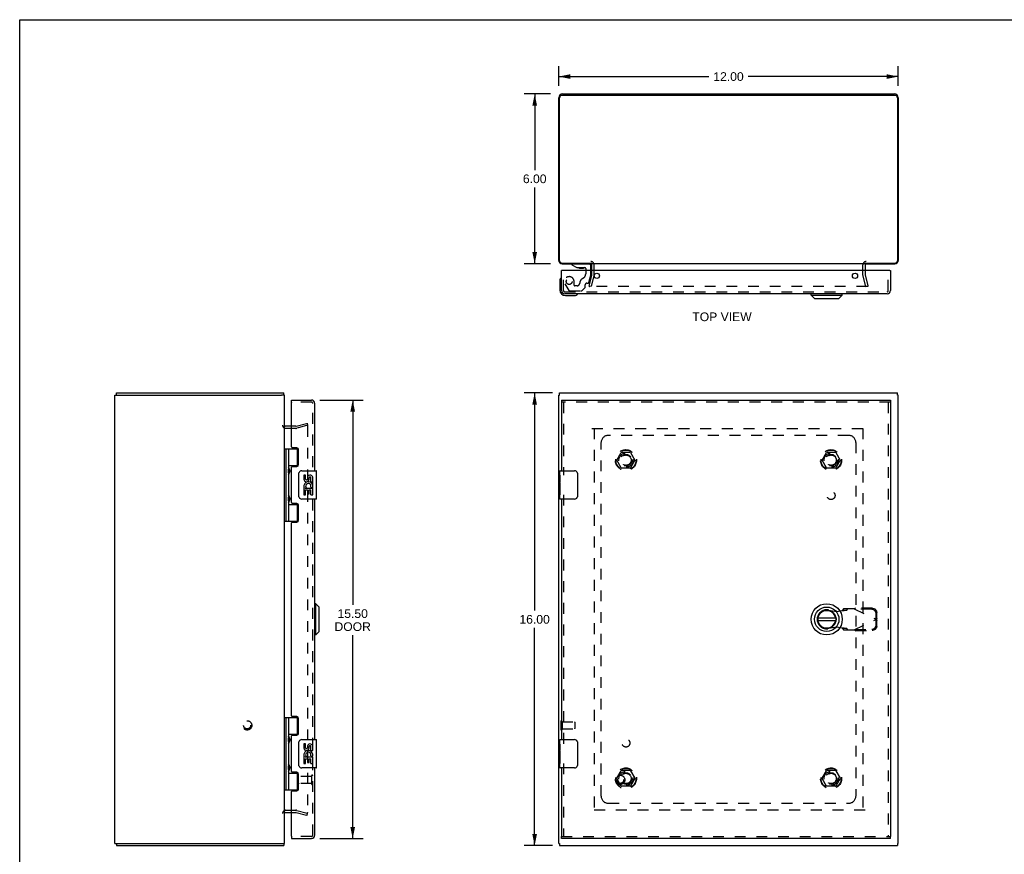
# Model space of a CAD drawing. Header units: inches. Extents: x 0 to 69.6, y 0 to 45.
# Tile 2 of 3: x 0 to 34.8, y 15.5 to 45. Entities that reach past the tile are written whole.
import ezdxf

# ---------------------------------------------------------------- set-up
doc = ezdxf.new("R2010")
doc.units = ezdxf.units.IN
doc.header["$LTSCALE"] = 3.827485
doc.header["$MEASUREMENT"] = 0
doc.linetypes.add('HIDDEN', pattern=[0.2, 0.1, -0.1])
doc.layers.get('0').update_dxf_attribs({"linetype": 'CONTINUOUS'})
for name, color, linetype in [('DEFAULT_2', 8, 'HIDDEN'), ('DIMENSIONS', 7, 'CONTINUOUS'), ('DOOR_ASSEMBLY', 7, 'CONTINUOUS'), ('SUBPANEL', 7, 'CONTINUOUS')]:
    doc.layers.add(name, color=color, linetype=linetype)
doc.styles.get("Standard").update_dxf_attribs({"font": 'arial.ttf'})
doc.dimstyles.new('DIMSTYLE_1', dxfattribs={"dimtxt": 0.307018, "dimasz": 0.409357, "dimexe": 0.09, "dimexo": 0.07, "dimgap": 0.0375, "dimtad": 0, "dimtih": 1, "dimtoh": 1, "dimzin": 4, "dimdsep": 46, "dimtxsty": 'Standard', "dimblk": '_FILLED', "dimblk1": '_FILLED', "dimblk2": '_FILLED', "dimcen": 0.09, "dimadec": 3, "dimazin": 1, "dimtfac": 1, "dimtdec": 3, "dimtofl": 0, "dimtmove": 0, "dimatfit": 3, "dimldrblk": '_FILLED', "dimfxl": 0, "dimtolj": 1, "dimtzin": 4, "dimarcsym": 0})

# ---------------------------------------------------------------- blocks, each defined once
blk = doc.blocks.new('_FILLED')
at = {"color": 0, "linetype": 'ByBlock'}
blk.add_solid([(0, 0), (-1, 0.2), (-1, -0.2)], dxfattribs=at)
blk = doc.blocks.new('*D1')
at = {"layer": 'DIMENSIONS', "color": 2, "linetype": 'Continuous'}
for p, q in [((19.049, 42.692), (19.049, 43.388)), ((31.049, 42.692), (31.049, 43.388)), ((19.049, 43.019), (24.359, 43.019)), ((31.049, 43.019), (25.739, 43.019))]:
    blk.add_line(p, q, dxfattribs=at)
at = {"layer": 'DIMENSIONS', "color": 2, "linetype": 'Continuous', "xscale": 0.4093567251, "yscale": 0.4093567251, "zscale": 0.4093567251, "rotation": 180}
blk.add_blockref('_FILLED', (19.049, 43.019), dxfattribs=at)
at = {"layer": 'DIMENSIONS', "color": 2, "linetype": 'Continuous', "xscale": 0.4093567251, "yscale": 0.4093567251, "zscale": 0.4093567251}
blk.add_blockref('_FILLED', (31.049, 43.019), dxfattribs=at)
at = {"layer": 'DIMENSIONS', "color": 2, "linetype": 'Continuous', "insert": (25.049, 43.173), "char_height": 0.307, "width": 1.07285, "attachment_point": 2, "line_spacing_factor": 0.9}
blk.add_mtext('12.00', dxfattribs=at)
blk = doc.blocks.new('*D2')
at = {"layer": 'DIMENSIONS', "color": 2, "linetype": 'Continuous'}
for p, q in [((18.825, 31.835), (17.829, 31.835)), ((18.197, 31.835), (18.197, 24.142)), ((18.197, 15.835), (18.197, 23.528)), ((18.825, 15.835), (17.829, 15.835))]:
    blk.add_line(p, q, dxfattribs=at)
at = {"layer": 'DIMENSIONS', "color": 2, "linetype": 'Continuous', "xscale": 0.4093567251, "yscale": 0.4093567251, "zscale": 0.4093567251}
for p, rotation in [((18.197, 31.835), 90), ((18.197, 15.835), 270)]:
    blk.add_blockref('_FILLED', p, dxfattribs=dict(at, rotation=rotation))
at = {"layer": 'DIMENSIONS', "color": 2, "linetype": 'Continuous', "insert": (18.197, 23.988), "char_height": 0.307, "width": 1.07285, "attachment_point": 2, "line_spacing_factor": 0.9}
blk.add_mtext('16.00', dxfattribs=at)
blk = doc.blocks.new('*D3')
at = {"layer": 'DIMENSIONS', "color": 2, "linetype": 'Continuous'}
for p, q in [((18.762, 42.405), (17.832, 42.405)), ((18.2, 42.405), (18.2, 39.712)), ((18.2, 36.405), (18.2, 39.098)), ((18.762, 36.405), (17.832, 36.405))]:
    blk.add_line(p, q, dxfattribs=at)
at = {"layer": 'DIMENSIONS', "color": 2, "linetype": 'Continuous', "xscale": 0.4093567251, "yscale": 0.4093567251, "zscale": 0.4093567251}
for p, rotation in [((18.2, 42.405), 90), ((18.2, 36.405), 270)]:
    blk.add_blockref('_FILLED', p, dxfattribs=dict(at, rotation=rotation))
at = {"layer": 'DIMENSIONS', "color": 2, "linetype": 'Continuous', "insert": (18.2, 39.559), "char_height": 0.307, "width": 0.83431, "attachment_point": 2, "line_spacing_factor": 0.9}
blk.add_mtext('6.00', dxfattribs=at)
blk = doc.blocks.new('*D4')
at = {"layer": 'DIMENSIONS', "color": 2, "linetype": 'Continuous'}
for p, q in [((10.601, 31.585), (12.136, 31.585)), ((11.768, 31.585), (11.768, 24.344)), ((11.768, 16.085), (11.768, 23.269)), ((10.601, 16.085), (12.136, 16.085))]:
    blk.add_line(p, q, dxfattribs=at)
at = {"layer": 'DIMENSIONS', "color": 2, "linetype": 'Continuous', "xscale": 0.4093567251, "yscale": 0.4093567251, "zscale": 0.4093567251}
for p, rotation in [((11.768, 31.585), 90), ((11.768, 16.085), 270)]:
    blk.add_blockref('_FILLED', p, dxfattribs=dict(at, rotation=rotation))
at = {"layer": 'DIMENSIONS', "color": 2, "linetype": 'Continuous', "insert": (11.768, 24.19), "char_height": 0.307, "width": 1.28514, "attachment_point": 2, "line_spacing_factor": 0.9}
blk.add_mtext('15.50\\PDOOR', dxfattribs=at)

msp = doc.modelspace()

# ---------------------------------------------------------------- linework, layer by layer
at = {"color": 7, "linetype": 'Continuous'}
for p, q in [((0, 0), (0, 45.029)), ((0, 45.029), (69.591, 45.029)), ((3.366, 31.76), (3.472, 31.76)), ((3.416, 31.76), (3.416, 31.835)), ((9.363, 31.76), (9.251, 31.76)), ((9.34, 31.76), (9.34, 31.835)), ((19.049, 31.76), (19.082, 31.76)), ((19.082, 31.76), (19.082, 31.835)), ((31.016, 31.76), (31.016, 31.835)), ((31.049, 31.76), (31.016, 31.76)), ((3.366, 15.91), (3.472, 15.91)), ((3.416, 15.91), (3.416, 15.835)), ((9.251, 15.91), (9.363, 15.91)), ((9.34, 15.91), (9.34, 15.835)), ((19.049, 15.91), (19.082, 15.91)), ((19.082, 15.91), (19.082, 15.835)), ((31.049, 15.91), (31.016, 15.91)), ((31.016, 15.91), (31.016, 15.835))]:
    msp.add_line(p, q, dxfattribs=at)
at = {"color": 3, "linetype": 'Continuous'}
for p, q in [((19.049, 36.522), (19.049, 42.269)), ((19.082, 36.508), (19.082, 42.272)), ((30.936, 42.352), (19.162, 42.352)), ((19.185, 42.405), (30.913, 42.405)), ((31.016, 42.272), (31.016, 36.508)), ((31.049, 42.269), (31.049, 36.522)), ((19.162, 36.428), (20.224, 36.428)), ((19.166, 36.405), (20.211, 36.405)), ((29.874, 36.405), (20.224, 36.405)), ((20.224, 36.162), (20.224, 36.363)), ((29.874, 36.428), (30.936, 36.428)), ((29.874, 36.363), (29.874, 36.162)), ((29.887, 36.405), (30.932, 36.405)), ((3.363, 15.91), (3.363, 31.76)), ((3.363, 31.76), (3.366, 31.76)), ((3.416, 31.835), (9.34, 31.835)), ((3.473, 31.76), (9.251, 31.76)), ((9.363, 15.91), (9.363, 31.76)), ((19.049, 15.91), (19.049, 31.76)), ((19.082, 31.835), (31.016, 31.835)), ((31.049, 15.91), (31.049, 31.76)), ((9.606, 30.66), (9.405, 30.66)), ((9.405, 17.01), (9.606, 17.01)), ((3.363, 15.91), (3.366, 15.91)), ((3.416, 15.835), (9.34, 15.835)), ((3.473, 15.91), (9.251, 15.91)), ((19.082, 15.835), (31.016, 15.835))]:
    msp.add_line(p, q, dxfattribs=at)
for centre, radius, start, end in [((19.185, 42.269), 0.136, 90, 180), ((19.162, 42.272), 0.08, 90, 180), ((30.913, 42.269), 0.136, 0, 90), ((30.936, 42.272), 0.08, 0, 90), ((19.166, 36.522), 0.117, 180, 270), ((19.162, 36.508), 0.08, 180, 270), ((20.182, 36.363), 0.042, 0, 90), ((29.916, 36.363), 0.042, 90, 180), ((30.932, 36.522), 0.117, 270, 360), ((30.936, 36.508), 0.08, 270, 360), ((9.405, 30.702), 0.042, 180, 270), ((9.405, 16.968), 0.042, 90, 180)]:
    msp.add_arc(centre, radius, start, end, dxfattribs=at)
at = {"layer": 'DEFAULT_2', "color": 8, "linetype": 'HIDDEN'}
for p, q in [((20.299, 36.005), (20.299, 36.363)), ((29.799, 36.005), (29.799, 36.363)), ((20.119, 35.612), (20.223, 35.998)), ((20.295, 35.979), (20.192, 35.593)), ((20.224, 36.005), (20.224, 36.162)), ((29.906, 35.593), (29.802, 35.979)), ((29.874, 36.162), (29.874, 36.005)), ((29.875, 35.998), (29.978, 35.612)), ((20.192, 35.593), (20.119, 35.612)), ((29.951, 35.593), (20.146, 35.593)), ((29.906, 35.593), (29.978, 35.612)), ((9.764, 30.66), (9.606, 30.66)), ((9.77, 30.661), (10.156, 30.764)), ((10.176, 30.692), (9.79, 30.588)), ((10.156, 30.764), (10.176, 30.692)), ((10.176, 30.662), (10.176, 17.007)), ((9.764, 30.585), (9.405, 30.585)), ((20.224, 30.585), (29.874, 30.585)), ((20.299, 30.585), (20.299, 17.085)), ((29.799, 30.585), (29.799, 17.085)), ((21.106, 29.465), (21.261, 29.732)), ((21.578, 29.737), (21.269, 29.737)), ((21.587, 29.732), (21.741, 29.465)), ((28.356, 29.465), (28.511, 29.732)), ((28.828, 29.737), (28.519, 29.737)), ((28.837, 29.732), (28.991, 29.465)), ((21.261, 29.187), (21.106, 29.455)), ((21.741, 29.455), (21.587, 29.187)), ((28.511, 29.187), (28.356, 29.455)), ((28.991, 29.455), (28.837, 29.187)), ((21.578, 29.182), (21.269, 29.182)), ((28.828, 29.182), (28.519, 29.182)), ((19.124, 20.227), (19.124, 19.943)), ((19.167, 20.227), (19.167, 19.943)), ((19.167, 20.209), (19.614, 20.209)), ((19.624, 20.199), (19.624, 19.971)), ((19.167, 19.961), (19.614, 19.961)), ((21.106, 18.215), (21.261, 18.482)), ((21.578, 18.487), (21.269, 18.487)), ((21.587, 18.482), (21.741, 18.215)), ((28.356, 18.215), (28.511, 18.482)), ((28.828, 18.487), (28.519, 18.487)), ((28.837, 18.482), (28.991, 18.215)), ((21.261, 17.937), (21.106, 18.205)), ((21.741, 18.205), (21.587, 17.937)), ((28.511, 17.937), (28.356, 18.205)), ((28.991, 18.205), (28.837, 17.937)), ((21.578, 17.932), (21.269, 17.932)), ((28.828, 17.932), (28.519, 17.932)), ((9.405, 17.085), (9.764, 17.085)), ((9.79, 17.081), (10.176, 16.978)), ((29.874, 17.085), (20.224, 17.085)), ((9.606, 17.01), (9.764, 17.01)), ((9.77, 17.009), (10.156, 16.905)), ((10.156, 16.905), (10.176, 16.978))]:
    msp.add_line(p, q, dxfattribs=at)
for points in [[(20.127, 35.617), (20.127, 35.615), (20.127, 35.614), (20.126, 35.612), (20.126, 35.612)], [(20.126, 35.612), (20.127, 35.611), (20.127, 35.609), (20.127, 35.608), (20.127, 35.607), (20.128, 35.605), (20.128, 35.604), (20.129, 35.602), (20.13, 35.601), (20.131, 35.6), (20.132, 35.599), (20.133, 35.598), (20.134, 35.597), (20.135, 35.596), (20.136, 35.595), (20.138, 35.595)], [(20.146, 35.593), (20.145, 35.593), (20.143, 35.593), (20.142, 35.593), (20.141, 35.593), (20.139, 35.594), (20.138, 35.595)], [(29.971, 35.612), (29.971, 35.611), (29.971, 35.609), (29.971, 35.608), (29.97, 35.607), (29.97, 35.605), (29.969, 35.604), (29.969, 35.602), (29.968, 35.601), (29.967, 35.6), (29.966, 35.599), (29.965, 35.598), (29.964, 35.597), (29.962, 35.596), (29.961, 35.595), (29.96, 35.595), (29.958, 35.594), (29.957, 35.593), (29.956, 35.593), (29.954, 35.593), (29.953, 35.593), (29.951, 35.593)], [(29.97, 35.617), (29.971, 35.615), (29.971, 35.614), (29.971, 35.612), (29.971, 35.612)], [(10.157, 30.682), (10.155, 30.682), (10.153, 30.682), (10.152, 30.681)], [(10.161, 30.681), (10.16, 30.682), (10.158, 30.682), (10.157, 30.682)], [(10.161, 30.681), (10.163, 30.681), (10.164, 30.68), (10.166, 30.68), (10.167, 30.679), (10.168, 30.678), (10.17, 30.677), (10.171, 30.676), (10.172, 30.674), (10.173, 30.673), (10.174, 30.672), (10.174, 30.67), (10.175, 30.669), (10.175, 30.667), (10.176, 30.665), (10.176, 30.664), (10.176, 30.662)], [(10.157, 16.987), (10.155, 16.988), (10.153, 16.988), (10.152, 16.988)], [(10.176, 17.007), (10.176, 17.006), (10.176, 17.004), (10.175, 17.003), (10.175, 17.001), (10.174, 16.999), (10.174, 16.998), (10.173, 16.997), (10.172, 16.995), (10.171, 16.994), (10.17, 16.993), (10.168, 16.992), (10.167, 16.991), (10.166, 16.99), (10.164, 16.989), (10.163, 16.989), (10.161, 16.988), (10.16, 16.988), (10.158, 16.988), (10.157, 16.987)]]:
    msp.add_lwpolyline(points, dxfattribs=at)
for centre, radius in [((21.424, 29.46), 0.372), ((21.424, 29.46), 0.356), ((21.424, 29.46), 0.204), ((21.424, 29.46), 0.183), ((28.674, 29.46), 0.372), ((28.674, 29.46), 0.356), ((28.674, 29.46), 0.204), ((28.674, 29.46), 0.183), ((8.038, 20.085), 0.164), ((8.038, 20.085), 0.124), ((21.424, 18.21), 0.372), ((21.424, 18.21), 0.356), ((28.674, 18.21), 0.372), ((28.674, 18.21), 0.356), ((21.424, 18.21), 0.204), ((21.424, 18.21), 0.183), ((28.674, 18.21), 0.204), ((28.674, 18.21), 0.183)]:
    msp.add_circle(centre, radius, dxfattribs=at)
for centre, radius, start, end in [((20.182, 36.363), 0.117, 0, 90), ((29.916, 36.363), 0.117, 90, 180), ((20.199, 36.005), 0.025, 345, 360), ((20.199, 36.005), 0.1, 345, 360), ((29.899, 36.005), 0.1, 180, 195), ((29.899, 36.005), 0.025, 180, 195), ((9.405, 30.702), 0.117, 180, 270), ((9.764, 30.685), 0.025, 270, 285), ((9.764, 30.685), 0.1, 270, 285), ((21.269, 29.727), 0.01, 90.0113, 149.988), ((21.578, 29.727), 0.01, 30.0108, 89.9876), ((28.519, 29.727), 0.01, 90.0113, 149.988), ((28.828, 29.727), 0.01, 30.0108, 89.9876), ((21.115, 29.46), 0.01, 150.0117, 209.9873), ((21.733, 29.46), 0.01, 330.0117, 29.9873), ((28.365, 29.46), 0.01, 150.0117, 209.9873), ((28.983, 29.46), 0.01, 330.0117, 29.9873), ((21.269, 29.192), 0.01, 210.0108, 269.9876), ((21.578, 29.192), 0.01, 270.0113, 329.988), ((28.519, 29.192), 0.01, 210.0108, 269.9876), ((28.828, 29.192), 0.01, 270.0113, 329.988), ((19.145, 20.227), 0.0215, 0, 180), ((19.614, 20.199), 0.01, 0, 90), ((19.145, 19.943), 0.0215, 180, 360), ((19.614, 19.971), 0.01, 270, 360), ((21.269, 18.477), 0.01, 90.0113, 149.988), ((21.578, 18.477), 0.01, 30.0108, 89.9876), ((28.519, 18.477), 0.01, 90.0113, 149.988), ((28.828, 18.477), 0.01, 30.0108, 89.9876), ((21.115, 18.21), 0.01, 150.0117, 209.9873), ((21.733, 18.21), 0.01, 330.0117, 29.9873), ((28.365, 18.21), 0.01, 150.0117, 209.9873), ((28.983, 18.21), 0.01, 330.0117, 29.9873), ((21.269, 17.942), 0.01, 210.0108, 269.9876), ((21.578, 17.942), 0.01, 270.0113, 329.988), ((28.519, 17.942), 0.01, 210.0108, 269.9876), ((28.828, 17.942), 0.01, 270.0113, 329.988), ((9.405, 16.968), 0.117, 90, 180), ((9.764, 16.985), 0.1, 75, 90), ((9.764, 16.985), 0.025, 75, 90)]:
    msp.add_arc(centre, radius, start, end, dxfattribs=at)
at = {"layer": 'DOOR_ASSEMBLY', "color": 7, "linetype": 'Continuous'}
for p, q in [((19.518, 36.405), (19.518, 36.366)), ((19.518, 36.366), (19.694, 36.267)), ((19.694, 36.267), (19.971, 36.267)), ((19.782, 36.251), (19.922, 36.251)), ((20.002, 36.236), (20.002, 36.162)), ((20.187, 36.162), (20.187, 36.326)), ((19.159, 36.162), (19.144, 36.162)), ((30.754, 36.162), (30.769, 36.162)), ((19.084, 35.767), (19.084, 35.477)), ((19.284, 35.277), (19.573, 35.277)), ((27.968, 35.298), (27.968, 35.337)), ((27.968, 35.298), (29.07, 35.298)), ((28.086, 35.18), (27.968, 35.298)), ((28.086, 35.18), (28.952, 35.18)), ((28.952, 35.18), (29.07, 35.298)), ((29.07, 35.298), (29.07, 35.337)), ((9.606, 31.51), (9.606, 31.585)), ((9.621, 31.51), (9.606, 31.51)), ((19.144, 31.585), (19.144, 31.51)), ((30.769, 31.585), (30.769, 31.51)), ((9.363, 29.864), (9.848, 29.864)), ((9.402, 29.864), (9.402, 27.305)), ((9.501, 29.864), (9.501, 29.177)), ((9.821, 29.274), (9.821, 29.864)), ((9.501, 29.274), (9.848, 29.274)), ((9.79, 29.265), (9.79, 29.242)), ((9.79, 29.265), (9.842, 29.265)), ((9.501, 28.977), (9.501, 28.193)), ((9.518, 29.148), (9.518, 29.147)), ((9.518, 29.006), (9.518, 29.147)), ((9.518, 29.006), (9.518, 29.006)), ((9.866, 28.185), (9.866, 28.985)), ((9.966, 29.085), (10.476, 29.085)), ((10.042, 28.931), (10.042, 28.794)), ((10.104, 28.931), (10.042, 28.931)), ((10.104, 28.794), (10.104, 28.931)), ((10.491, 28.1), (10.491, 29.07)), ((19.084, 28.926), (19.084, 29.07)), ((19.084, 28.847), (19.084, 28.923)), ((19.099, 29.085), (19.609, 29.085)), ((19.709, 28.985), (19.709, 28.185)), ((10.17, 28.857), (10.17, 28.788)), ((10.23, 28.794), (10.23, 28.836)), ((10.293, 28.7), (10.293, 28.836)), ((10.293, 28.7), (10.354, 28.7)), ((10.354, 28.7), (10.354, 28.857)), ((10.354, 28.516), (10.354, 28.569)), ((19.093, 28.868), (19.084, 28.868)), ((19.084, 28.836), (19.084, 28.847)), ((19.084, 28.7), (19.084, 28.836)), ((19.084, 28.67), (19.084, 28.7)), ((19.084, 28.7), (19.094, 28.7)), ((19.087, 28.637), (19.084, 28.637)), ((19.094, 28.7), (19.094, 28.857)), ((19.094, 28.516), (19.094, 28.569)), ((10.042, 28.469), (10.042, 28.239)), ((10.06, 28.469), (10.042, 28.469)), ((10.042, 28.239), (10.104, 28.239)), ((10.094, 28.469), (10.122, 28.489)), ((10.094, 28.469), (10.354, 28.469)), ((10.104, 28.239), (10.104, 28.406)), ((10.104, 28.406), (10.17, 28.406)), ((10.17, 28.406), (10.17, 28.27)), ((10.17, 28.27), (10.23, 28.27)), ((10.23, 28.27), (10.23, 28.406)), ((10.23, 28.406), (10.293, 28.406)), ((10.285, 28.505), (10.343, 28.48)), ((10.293, 28.239), (10.293, 28.406)), ((10.293, 28.239), (10.354, 28.239)), ((10.354, 28.239), (10.354, 28.469)), ((19.084, 28.505), (19.093, 28.505)), ((19.084, 28.469), (19.094, 28.469)), ((19.084, 28.239), (19.084, 28.406)), ((19.084, 28.406), (19.094, 28.406)), ((19.084, 28.1), (19.084, 28.239)), ((19.084, 28.239), (19.094, 28.239)), ((19.094, 28.239), (19.094, 28.469)), ((9.501, 27.993), (9.501, 27.305)), ((9.501, 27.896), (9.848, 27.896)), ((9.518, 28.164), (9.518, 28.163)), ((9.518, 28.022), (9.518, 28.163)), ((9.518, 28.022), (9.518, 28.022)), ((9.79, 27.927), (9.79, 27.905)), ((9.842, 27.905), (9.79, 27.905)), ((9.821, 27.305), (9.821, 27.896)), ((10.476, 28.085), (9.966, 28.085)), ((19.609, 28.085), (19.099, 28.085)), ((9.363, 27.305), (9.848, 27.305)), ((10.471, 24.386), (10.431, 24.386)), ((10.589, 24.268), (10.471, 24.386)), ((10.471, 23.284), (10.471, 24.386)), ((10.589, 23.402), (10.589, 24.268)), ((28.831, 23.874), (28.206, 23.874)), ((28.206, 23.795), (28.831, 23.795)), ((10.589, 23.402), (10.471, 23.284)), ((10.471, 23.284), (10.431, 23.284)), ((9.363, 20.364), (9.848, 20.364)), ((9.402, 20.364), (9.402, 17.805)), ((9.501, 20.364), (9.501, 19.677)), ((9.821, 19.774), (9.821, 20.364)), ((9.501, 19.774), (9.848, 19.774)), ((9.518, 19.648), (9.518, 19.647)), ((9.518, 19.647), (9.518, 19.506)), ((9.518, 19.506), (9.518, 19.506)), ((9.79, 19.765), (9.842, 19.765)), ((9.79, 19.765), (9.79, 19.742)), ((9.966, 19.585), (10.476, 19.585)), ((10.491, 18.6), (10.491, 19.57)), ((19.084, 19.426), (19.084, 19.57)), ((19.099, 19.585), (19.609, 19.585)), ((9.501, 19.477), (9.501, 18.693)), ((9.866, 18.685), (9.866, 19.485)), ((10.104, 19.431), (10.042, 19.431)), ((10.042, 19.431), (10.042, 19.294)), ((10.104, 19.294), (10.104, 19.431)), ((10.17, 19.357), (10.17, 19.288)), ((10.23, 19.294), (10.23, 19.336)), ((10.293, 19.2), (10.293, 19.336)), ((10.293, 19.2), (10.354, 19.2)), ((10.354, 19.2), (10.354, 19.357)), ((19.084, 19.347), (19.084, 19.423)), ((19.093, 19.368), (19.084, 19.368)), ((19.084, 19.336), (19.084, 19.347)), ((19.084, 19.2), (19.084, 19.336)), ((19.084, 19.17), (19.084, 19.2)), ((19.084, 19.2), (19.094, 19.2)), ((19.084, 19.061), (19.084, 19.167)), ((19.094, 19.2), (19.094, 19.357)), ((19.709, 19.485), (19.709, 18.685)), ((10.06, 18.969), (10.042, 18.969)), ((10.042, 18.969), (10.042, 18.739)), ((10.094, 18.969), (10.122, 18.989)), ((10.094, 18.969), (10.354, 18.969)), ((10.104, 18.906), (10.17, 18.906)), ((10.104, 18.739), (10.104, 18.906)), ((10.17, 18.906), (10.17, 18.77)), ((10.23, 18.906), (10.293, 18.906)), ((10.23, 18.77), (10.23, 18.906)), ((10.285, 19.005), (10.343, 18.98)), ((10.293, 18.739), (10.293, 18.906)), ((10.354, 19.016), (10.354, 19.069)), ((10.354, 18.739), (10.354, 18.969)), ((19.087, 19.137), (19.084, 19.137)), ((19.084, 19.046), (19.084, 19.061)), ((19.084, 19.005), (19.093, 19.005)), ((19.084, 18.969), (19.094, 18.969)), ((19.084, 18.739), (19.084, 18.906)), ((19.084, 18.906), (19.094, 18.906)), ((19.094, 19.016), (19.094, 19.069)), ((19.094, 18.739), (19.094, 18.969)), ((9.501, 18.493), (9.501, 17.805)), ((9.518, 18.664), (9.518, 18.663)), ((9.518, 18.663), (9.518, 18.522)), ((9.518, 18.522), (9.518, 18.522)), ((10.476, 18.585), (9.966, 18.585)), ((10.042, 18.739), (10.104, 18.739)), ((10.17, 18.77), (10.23, 18.77)), ((10.293, 18.739), (10.354, 18.739)), ((19.084, 18.6), (19.084, 18.739)), ((19.084, 18.739), (19.094, 18.739)), ((19.609, 18.585), (19.099, 18.585)), ((9.501, 18.396), (9.848, 18.396)), ((9.79, 18.427), (9.79, 18.405)), ((9.842, 18.405), (9.79, 18.405)), ((9.821, 17.805), (9.821, 18.396)), ((9.363, 17.805), (9.848, 17.805)), ((9.606, 16.16), (9.621, 16.16)), ((9.606, 16.16), (9.606, 16.085)), ((19.144, 16.085), (19.144, 16.16)), ((30.769, 16.085), (30.769, 16.16))]:
    msp.add_line(p, q, dxfattribs=at)
at = {"layer": 'DOOR_ASSEMBLY', "color": 8, "linetype": 'HIDDEN'}
for p, q in [((20.108, 36.405), (19.518, 36.405)), ((19.219, 35.454), (19.219, 36.162)), ((20.002, 36.162), (20.002, 36.052)), ((20.118, 35.739), (20.187, 35.995)), ((20.187, 35.995), (20.187, 36.162)), ((30.694, 35.454), (30.694, 36.162)), ((19.27, 35.689), (19.404, 35.456)), ((19.591, 35.642), (19.591, 35.775)), ((19.701, 35.626), (19.607, 35.626)), ((19.864, 35.45), (19.979, 35.565)), ((19.985, 35.579), (19.985, 35.657)), ((20.044, 35.716), (20.088, 35.716)), ((19.261, 35.412), (30.652, 35.412)), ((19.43, 35.441), (19.843, 35.441)), ((10.314, 31.51), (9.621, 31.51)), ((10.356, 16.202), (10.356, 31.468)), ((30.769, 31.51), (19.144, 31.51)), ((19.219, 31.51), (19.219, 28.93)), ((30.694, 31.51), (30.694, 16.16)), ((19.219, 28.24), (19.219, 19.43)), ((28.579, 24.164), (28.873, 24.11)), ((28.873, 24.11), (29.07, 24.148)), ((29.115, 24.209), (29.074, 24.163)), ((29.074, 24.163), (29.229, 24.163)), ((29.489, 24.209), (29.115, 24.209)), ((29.229, 24.163), (29.271, 24.209)), ((29.489, 24.209), (30.277, 23.835)), ((29.518, 24.195), (29.537, 24.237)), ((30.108, 24.185), (29.518, 24.195)), ((30.128, 24.227), (29.537, 24.237)), ((30.27, 23.838), (30.267, 24.031)), ((30.29, 23.879), (30.287, 24.072)), ((29.489, 23.461), (30.277, 23.835)), ((30.267, 23.639), (30.27, 23.832)), ((30.29, 23.879), (30.27, 23.838)), ((30.27, 23.832), (30.29, 23.79)), ((30.281, 23.85), (30.277, 23.835)), ((30.287, 23.597), (30.29, 23.79)), ((28.873, 23.559), (28.579, 23.506)), ((29.07, 23.521), (28.873, 23.559)), ((29.229, 23.507), (29.074, 23.507)), ((29.074, 23.507), (29.115, 23.461)), ((29.115, 23.461), (29.489, 23.461)), ((29.271, 23.461), (29.229, 23.507)), ((29.518, 23.474), (30.108, 23.484)), ((29.537, 23.433), (29.518, 23.474)), ((29.537, 23.433), (30.128, 23.443)), ((19.219, 18.74), (19.219, 16.16)), ((10.313, 18.284), (9.866, 18.284)), ((10.313, 18.302), (10.313, 18.018)), ((10.313, 18.036), (9.866, 18.036)), ((10.314, 16.16), (9.621, 16.16)), ((19.144, 16.16), (30.769, 16.16))]:
    msp.add_line(p, q, dxfattribs=at)
at = {"layer": 'DOOR_ASSEMBLY', "color": 3, "linetype": 'Continuous'}
for p, q in [((19.144, 35.454), (19.144, 36.162)), ((30.754, 36.162), (19.159, 36.162)), ((30.769, 36.162), (30.769, 35.454)), ((30.652, 35.337), (19.261, 35.337)), ((9.606, 31.585), (10.314, 31.585)), ((9.606, 29.926), (9.606, 31.495)), ((10.431, 29.085), (10.431, 31.468)), ((19.144, 31.585), (30.769, 31.585)), ((19.144, 31.51), (19.144, 29.085)), ((30.769, 31.51), (30.769, 16.16)), ((9.794, 29.895), (9.637, 29.895)), ((9.856, 29.304), (9.856, 29.833)), ((9.637, 29.242), (9.794, 29.242)), ((9.606, 27.958), (9.606, 29.211)), ((9.794, 27.927), (9.637, 27.927)), ((9.856, 27.336), (9.856, 27.865)), ((10.431, 19.585), (10.431, 28.085)), ((19.144, 28.085), (19.144, 19.585)), ((9.606, 20.426), (9.606, 27.243)), ((9.637, 27.274), (9.794, 27.274)), ((9.794, 20.395), (9.637, 20.395)), ((9.856, 19.804), (9.856, 20.333)), ((9.606, 18.458), (9.606, 19.711)), ((9.637, 19.742), (9.794, 19.742)), ((10.431, 16.202), (10.431, 18.585)), ((19.144, 18.585), (19.144, 16.16)), ((9.794, 18.427), (9.637, 18.427)), ((9.856, 17.836), (9.856, 18.365)), ((9.637, 17.774), (9.794, 17.774)), ((9.606, 16.175), (9.606, 17.743)), ((9.606, 16.085), (10.314, 16.085)), ((30.769, 16.085), (19.144, 16.085))]:
    msp.add_line(p, q, dxfattribs=at)
at = {"layer": 'DOOR_ASSEMBLY', "color": 7, "linetype": 'Continuous'}
for points in [[(9.501, 29.221), (9.502, 29.212), (9.504, 29.203), (9.507, 29.192), (9.511, 29.181), (9.516, 29.17), (9.52, 29.158), (9.525, 29.146), (9.53, 29.134), (9.534, 29.123), (9.538, 29.111), (9.541, 29.1), (9.543, 29.088), (9.544, 29.077), (9.543, 29.065), (9.541, 29.054), (9.538, 29.042), (9.534, 29.031), (9.53, 29.019), (9.525, 29.008), (9.52, 28.996), (9.516, 28.984), (9.511, 28.972), (9.507, 28.961), (9.504, 28.951), (9.502, 28.941), (9.501, 28.933)], [(9.866, 28.985), (9.867, 28.991), (9.867, 28.997), (9.868, 29.003), (9.869, 29.009), (9.871, 29.015), (9.873, 29.021)], [(19.084, 28.926), (19.084, 28.922), (19.085, 28.918), (19.085, 28.913), (19.086, 28.907), (19.088, 28.9), (19.089, 28.892), (19.091, 28.884), (19.092, 28.875), (19.093, 28.866), (19.094, 28.857)], [(19.702, 29.021), (19.704, 29.015), (19.706, 29.009), (19.707, 29.003), (19.708, 28.997), (19.708, 28.991), (19.709, 28.985)], [(19.084, 28.67), (19.084, 28.663), (19.085, 28.655), (19.085, 28.647), (19.086, 28.638), (19.088, 28.629), (19.089, 28.62), (19.09, 28.611), (19.091, 28.602), (19.092, 28.593), (19.093, 28.585), (19.093, 28.577), (19.094, 28.569)], [(19.084, 28.406), (19.084, 28.53), (19.084, 28.533), (19.084, 28.667)], [(9.501, 28.237), (9.502, 28.228), (9.504, 28.219), (9.507, 28.208), (9.511, 28.197), (9.516, 28.186), (9.52, 28.174), (9.525, 28.162), (9.53, 28.15), (9.534, 28.139), (9.538, 28.127), (9.541, 28.116), (9.543, 28.104), (9.544, 28.093), (9.543, 28.081), (9.541, 28.07), (9.538, 28.058), (9.534, 28.047), (9.53, 28.035), (9.525, 28.024), (9.52, 28.012), (9.516, 28), (9.511, 27.988), (9.507, 27.977), (9.504, 27.967), (9.502, 27.957), (9.501, 27.949)], [(9.873, 28.149), (9.871, 28.154), (9.869, 28.16), (9.868, 28.166), (9.867, 28.172), (9.867, 28.178), (9.866, 28.185)], [(19.094, 28.516), (19.093, 28.51), (19.093, 28.504), (19.092, 28.498), (19.092, 28.492), (19.091, 28.486), (19.091, 28.48)], [(19.709, 28.185), (19.708, 28.178), (19.708, 28.172), (19.707, 28.166), (19.706, 28.16), (19.704, 28.154), (19.702, 28.149)], [(9.501, 19.721), (9.502, 19.712), (9.504, 19.703), (9.507, 19.692), (9.511, 19.681), (9.516, 19.67), (9.52, 19.658), (9.525, 19.646), (9.53, 19.634), (9.534, 19.623), (9.538, 19.611), (9.541, 19.6), (9.543, 19.588), (9.544, 19.577), (9.543, 19.565), (9.541, 19.554), (9.538, 19.542), (9.534, 19.531), (9.53, 19.519), (9.525, 19.508), (9.52, 19.496), (9.516, 19.484), (9.511, 19.472), (9.507, 19.461), (9.504, 19.451), (9.502, 19.441), (9.501, 19.433)], [(9.866, 19.485), (9.867, 19.491), (9.867, 19.497), (9.868, 19.503), (9.869, 19.509), (9.871, 19.515), (9.873, 19.521)], [(19.702, 19.521), (19.704, 19.515), (19.706, 19.509), (19.707, 19.503), (19.708, 19.497), (19.708, 19.491), (19.709, 19.485)], [(19.084, 19.426), (19.084, 19.422), (19.085, 19.418), (19.085, 19.413), (19.086, 19.407), (19.088, 19.4), (19.089, 19.392), (19.091, 19.384), (19.092, 19.375), (19.093, 19.366), (19.094, 19.357)], [(19.084, 19.17), (19.084, 19.163), (19.085, 19.155), (19.085, 19.147), (19.086, 19.138), (19.088, 19.129), (19.089, 19.12), (19.09, 19.111), (19.091, 19.102), (19.092, 19.093), (19.093, 19.085), (19.093, 19.077), (19.094, 19.069)], [(19.084, 18.906), (19.084, 19.03), (19.084, 19.033), (19.084, 19.046)], [(19.094, 19.016), (19.093, 19.01), (19.093, 19.004), (19.092, 18.998), (19.092, 18.992), (19.091, 18.986), (19.091, 18.98)], [(9.501, 18.737), (9.502, 18.728), (9.504, 18.719), (9.507, 18.708), (9.511, 18.697), (9.516, 18.686), (9.52, 18.674), (9.525, 18.662), (9.53, 18.65), (9.534, 18.639), (9.538, 18.627), (9.541, 18.616), (9.543, 18.604), (9.544, 18.593), (9.543, 18.581), (9.541, 18.57), (9.538, 18.558), (9.534, 18.547), (9.53, 18.535), (9.525, 18.524), (9.52, 18.512), (9.516, 18.5), (9.511, 18.488), (9.507, 18.477), (9.504, 18.467), (9.502, 18.457), (9.501, 18.449)], [(9.873, 18.649), (9.871, 18.654), (9.869, 18.66), (9.868, 18.666), (9.867, 18.672), (9.867, 18.678), (9.866, 18.685)], [(19.709, 18.685), (19.708, 18.678), (19.708, 18.672), (19.707, 18.666), (19.706, 18.66), (19.704, 18.654), (19.702, 18.649)]]:
    msp.add_lwpolyline(points, dxfattribs=at)
at = {"layer": 'DOOR_ASSEMBLY', "color": 8, "linetype": 'HIDDEN'}
for points in [[(29.07, 24.148), (29.086, 24.149), (29.102, 24.15), (29.118, 24.151), (29.133, 24.152), (29.147, 24.153), (29.161, 24.154), (29.174, 24.155), (29.186, 24.157), (29.196, 24.158), (29.206, 24.159), (29.214, 24.16), (29.22, 24.161), (29.225, 24.162), (29.229, 24.163)], [(29.074, 24.163), (29.074, 24.16), (29.073, 24.158), (29.073, 24.155), (29.072, 24.153), (29.071, 24.151), (29.07, 24.148)], [(29.489, 24.209), (29.497, 24.214), (29.505, 24.218), (29.513, 24.223), (29.521, 24.228), (29.529, 24.232), (29.537, 24.237)], [(30.267, 24.031), (30.266, 24.046), (30.263, 24.06), (30.259, 24.075), (30.254, 24.089), (30.247, 24.103), (30.239, 24.116), (30.23, 24.128), (30.219, 24.139), (30.208, 24.149), (30.195, 24.158), (30.182, 24.166), (30.168, 24.173), (30.154, 24.178), (30.139, 24.182), (30.123, 24.184), (30.108, 24.185)], [(30.128, 24.227), (30.143, 24.226), (30.158, 24.223), (30.173, 24.22), (30.188, 24.214), (30.202, 24.208), (30.215, 24.2), (30.227, 24.191), (30.239, 24.18), (30.249, 24.169), (30.259, 24.157), (30.267, 24.144), (30.274, 24.131), (30.279, 24.117), (30.283, 24.102), (30.286, 24.087), (30.287, 24.072)], [(30.277, 23.835), (30.281, 23.82), (30.283, 23.812), (30.286, 23.805), (30.288, 23.797), (30.29, 23.79)], [(30.29, 23.879), (30.288, 23.872), (30.286, 23.865), (30.283, 23.857), (30.281, 23.85)], [(29.229, 23.507), (29.225, 23.508), (29.22, 23.509), (29.214, 23.51), (29.206, 23.511), (29.196, 23.512), (29.186, 23.513), (29.174, 23.514), (29.161, 23.515), (29.147, 23.516), (29.133, 23.517), (29.118, 23.518), (29.102, 23.519), (29.086, 23.52), (29.07, 23.521)], [(29.07, 23.521), (29.071, 23.519), (29.072, 23.516), (29.073, 23.514), (29.073, 23.512), (29.074, 23.509), (29.074, 23.507)], [(29.537, 23.433), (29.529, 23.437), (29.521, 23.442), (29.513, 23.446), (29.505, 23.451), (29.497, 23.456), (29.489, 23.461)], [(30.108, 23.484), (30.123, 23.485), (30.139, 23.488), (30.154, 23.492), (30.168, 23.497), (30.182, 23.503), (30.195, 23.511), (30.208, 23.52), (30.219, 23.531), (30.23, 23.542), (30.239, 23.554), (30.247, 23.567), (30.254, 23.58), (30.259, 23.595), (30.263, 23.609), (30.266, 23.624), (30.267, 23.639)], [(30.287, 23.597), (30.286, 23.582), (30.283, 23.567), (30.279, 23.553), (30.274, 23.539), (30.267, 23.525), (30.259, 23.512), (30.249, 23.5), (30.239, 23.489), (30.227, 23.479), (30.215, 23.47), (30.202, 23.462), (30.188, 23.455), (30.173, 23.45), (30.158, 23.446), (30.143, 23.444), (30.128, 23.443)]]:
    msp.add_lwpolyline(points, dxfattribs=at)
for centre, radius in [((19.419, 35.775), 0.103), ((21.219, 18.16), 0.164), ((21.219, 18.16), 0.124)]:
    msp.add_circle(centre, radius, dxfattribs=at)
at = {"layer": 'DOOR_ASSEMBLY', "color": 3, "linetype": 'Continuous'}
for centre in [(20.394, 35.974), (29.519, 35.974)]:
    msp.add_circle(centre, 0.094, dxfattribs=at)
at = {"layer": 'DOOR_ASSEMBLY', "color": 7, "linetype": 'Continuous'}
for radius in [0.551, 0.433, 0.329, 0.317]:
    msp.add_circle((28.519, 23.835), radius, dxfattribs=at)
for centre, radius, start, end in [((19.782, 36.341), 0.09, 234.8123, 270), ((19.922, 36.341), 0.09, 270, 304.9232), ((19.971, 36.236), 0.031, 0, 90), ((20.108, 36.326), 0.079, 0, 90), ((19.334, 35.767), 0.25, 149.1101, 180), ((19.132, 35.887), 0.015, 96.3796, 149.1101), ((19.129, 35.887), 0.015, 0, 83.6204), ((19.284, 35.477), 0.2, 180, 270), ((19.573, 35.527), 0.25, 270, 300.8899), ((19.694, 35.322), 0.015, 6.3796, 90), ((19.694, 35.326), 0.015, 300.8899, 353.6204), ((9.428, 29.147), 0.09, 0.672, 35.1877), ((9.428, 29.007), 0.09, 324.8123, 359.328), ((9.966, 28.985), 0.1, 90, 158.8004), ((10.262, 28.836), 0.0943, 71.7267, 167.4338), ((10.262, 28.836), 0.0943, 12.5402, 71.701), ((10.476, 29.07), 0.015, 0, 90), ((19.099, 29.07), 0.015, 90, 180), ((19.609, 28.985), 0.1, 21.1999, 90), ((10.195, 28.543), 0.154, 161.4199, 206.1963), ((10.136, 28.794), 0.0943, 180, 360), ((10.199, 28.543), 0.157, 9.7031, 161.8791), ((10.136, 28.794), 0.0314, 180, 261.2295), ((10.199, 28.543), 0.0943, 336.5966, 215.1122), ((10.135, 28.799), 0.0362, 263.4285, 341.7628), ((10.262, 28.836), 0.0314, 0, 180.0485), ((9.428, 28.163), 0.09, 0.672, 35.1877), ((10.199, 28.543), 0.157, 205.737, 207.8532), ((10.199, 28.543), 0.157, 336.5966, 350.2969), ((9.428, 28.023), 0.09, 324.8123, 359.328), ((9.966, 28.185), 0.1, 201.205, 270), ((10.476, 28.1), 0.015, 270, 360), ((19.099, 28.1), 0.015, 180, 270), ((19.609, 28.185), 0.1, 270, 338.8001), ((28.519, 23.835), 0.315, 10.0787, 349.9213), ((9.428, 19.647), 0.09, 0.672, 35.1877), ((9.428, 19.507), 0.09, 324.8123, 359.328), ((9.966, 19.485), 0.1, 90, 158.8004), ((10.476, 19.57), 0.015, 0, 90), ((19.099, 19.57), 0.015, 90, 180), ((19.609, 19.485), 0.1, 21.1999, 90), ((10.136, 19.294), 0.0943, 180, 360), ((10.199, 19.043), 0.157, 9.7031, 161.8791), ((10.136, 19.294), 0.0314, 180, 261.2295), ((10.135, 19.299), 0.0362, 263.4285, 341.7628), ((10.262, 19.336), 0.0943, 71.7267, 167.4338), ((10.262, 19.336), 0.0314, 0, 180.0485), ((10.262, 19.336), 0.0943, 12.5402, 71.701), ((10.195, 19.043), 0.154, 161.4199, 206.1963), ((10.199, 19.043), 0.157, 205.737, 207.8532), ((10.199, 19.043), 0.0943, 336.5966, 215.1122), ((10.199, 19.043), 0.157, 336.5966, 350.2969), ((9.428, 18.663), 0.09, 0.672, 35.1877), ((9.428, 18.523), 0.09, 324.8123, 359.328), ((9.966, 18.685), 0.1, 201.205, 270), ((10.476, 18.6), 0.015, 270, 360), ((19.099, 18.6), 0.015, 180, 270), ((19.609, 18.685), 0.1, 270, 338.8001)]:
    msp.add_arc(centre, radius, start, end, dxfattribs=at)
at = {"layer": 'DOOR_ASSEMBLY', "color": 8, "linetype": 'HIDDEN'}
for centre, radius, start, end in [((19.419, 35.775), 0.172, 0, 210), ((19.976, 35.716), 0.185, 115.7418, 180), ((19.814, 36.052), 0.188, 295.7418, 360), ((19.607, 35.642), 0.016, 180, 270), ((19.701, 35.716), 0.09, 270, 360), ((19.965, 35.579), 0.02, 315, 360), ((20.044, 35.657), 0.059, 90, 180), ((20.088, 35.747), 0.031, 270, 345), ((19.261, 35.454), 0.042, 180, 270), ((19.43, 35.471), 0.03, 210, 270), ((19.843, 35.471), 0.03, 270, 315), ((30.652, 35.454), 0.042, 270, 360), ((10.314, 31.468), 0.042, 0, 90), ((28.519, 23.835), 0.335, 79.673, 280.327), ((9.866, 18.274), 0.01, 90, 180), ((10.335, 18.302), 0.0215, 0, 180), ((9.866, 18.046), 0.01, 180, 270), ((10.335, 18.018), 0.0215, 180, 360), ((10.314, 16.202), 0.042, 270, 360)]:
    msp.add_arc(centre, radius, start, end, dxfattribs=at)
at = {"layer": 'DOOR_ASSEMBLY', "color": 3, "linetype": 'Continuous'}
for centre, radius, start, end in [((19.261, 35.454), 0.117, 180, 270), ((30.652, 35.454), 0.117, 270, 360), ((9.621, 31.495), 0.015, 90, 180), ((10.314, 31.468), 0.117, 0, 90), ((9.637, 29.926), 0.031, 180, 270), ((9.794, 29.833), 0.062, 0, 90), ((9.637, 29.211), 0.031, 90, 180), ((9.794, 29.304), 0.062, 270, 360), ((9.637, 27.958), 0.031, 180, 270), ((9.794, 27.865), 0.062, 0, 90), ((9.637, 27.243), 0.031, 90, 180), ((9.794, 27.336), 0.062, 270, 360), ((9.637, 20.426), 0.031, 180, 270), ((9.794, 20.333), 0.062, 0, 90), ((9.637, 19.711), 0.031, 90, 180), ((9.794, 19.804), 0.062, 270, 360), ((9.637, 18.458), 0.031, 180, 270), ((9.794, 18.365), 0.062, 0, 90), ((9.637, 17.743), 0.031, 90, 180), ((9.794, 17.836), 0.062, 270, 360), ((9.621, 16.175), 0.015, 180, 270), ((10.314, 16.202), 0.117, 270, 360)]:
    msp.add_arc(centre, radius, start, end, dxfattribs=at)
at = {"layer": 'DOOR_ASSEMBLY', "color": 7, "linetype": 'Continuous'}
for centre, major_axis, ratio, start_param, end_param in [((9.59, 29.077), (0, 0.188), 0.5625, 1.007189, 2.134404), ((9.59, 28.093), (0, 0.188), 0.5625, 1.007189, 2.134404), ((19.284, 28.503), (0.2, 0), 0.432808, 3.141593, 3.403409), ((9.59, 19.577), (0, 0.188), 0.5625, 1.007189, 2.134404), ((19.284, 19.003), (0.2, 0), 0.432808, -3.141593, -2.879776), ((9.59, 18.593), (0, 0.188), 0.5625, 1.007189, 2.134404)]:
    msp.add_ellipse(centre, major_axis=major_axis, ratio=ratio, start_param=start_param, end_param=end_param, dxfattribs=at)
at = {"layer": 'SUBPANEL', "color": 8, "linetype": 'HIDDEN'}
for p, q in [((29.299, 30.335), (20.799, 30.335)), ((20.549, 17.585), (20.549, 30.085)), ((29.549, 30.085), (29.549, 17.585)), ((20.799, 17.335), (29.299, 17.335))]:
    msp.add_line(p, q, dxfattribs=at)
for centre, radius in [((21.424, 29.46), 0.25), ((28.674, 29.46), 0.25), ((28.674, 28.21), 0.141), ((21.424, 19.46), 0.141), ((21.424, 18.21), 0.25), ((28.674, 18.21), 0.25)]:
    msp.add_circle(centre, radius, dxfattribs=at)
for centre, start, end in [((20.799, 30.085), 90, 180), ((29.299, 30.085), 0, 90), ((20.799, 17.585), 180, 270), ((29.299, 17.585), 270, 360)]:
    msp.add_arc(centre, 0.25, start, end, dxfattribs=at)

# ---------------------------------------------------------------- texts
at = {"layer": 'DIMENSIONS', "color": 2, "linetype": 'Continuous', "insert": (24.819, 34.681), "char_height": 0.307, "width": 2.09206, "attachment_point": 2, "line_spacing_factor": 0.9}
msp.add_mtext('TOP VIEW', dxfattribs=at)

# ---------------------------------------------------------------- dimensions: what is measured, and where the dimension line sits
at = {"layer": 'DIMENSIONS', "color": 2, "linetype": 'Continuous'}
dim = msp.add_linear_dim(base=(31.049, 43.019), p1=(19.049, 43.458), p2=(31.049, 43.458), dimstyle='DIMSTYLE_1', dxfattribs=at)
dim.commit()
dim.dimension.update_dxf_attribs({"geometry": '*D1', "text_midpoint": (25.062, 43.018), "dimtype": 160})
for base, p1, p2, picture, middle in [((18.2, 36.405), (18.832, 42.405), (18.832, 36.405), '*D3', (18.198, 39.404)), ((18.197, 15.835), (18.895, 31.835), (18.895, 15.835), '*D2', (18.21, 23.833))]:
    dim = msp.add_linear_dim(base=base, p1=p1, p2=p2, angle=270, dimstyle='DIMSTYLE_1', dxfattribs=at)
    dim.commit()
    dim.dimension.update_dxf_attribs({"geometry": picture, "text_midpoint": middle, "dimtype": 160})
dim = msp.add_linear_dim(base=(11.768, 16.085), p1=(10.531, 31.585), p2=(10.531, 16.085), angle=270, text='<>\\PDOOR', dimstyle='DIMSTYLE_1', dxfattribs=at)
dim.commit()
dim.dimension.update_dxf_attribs({"geometry": '*D4', "text_midpoint": (11.768, 23.806), "dimtype": 160})

doc.saveas('drawing.dxf')
